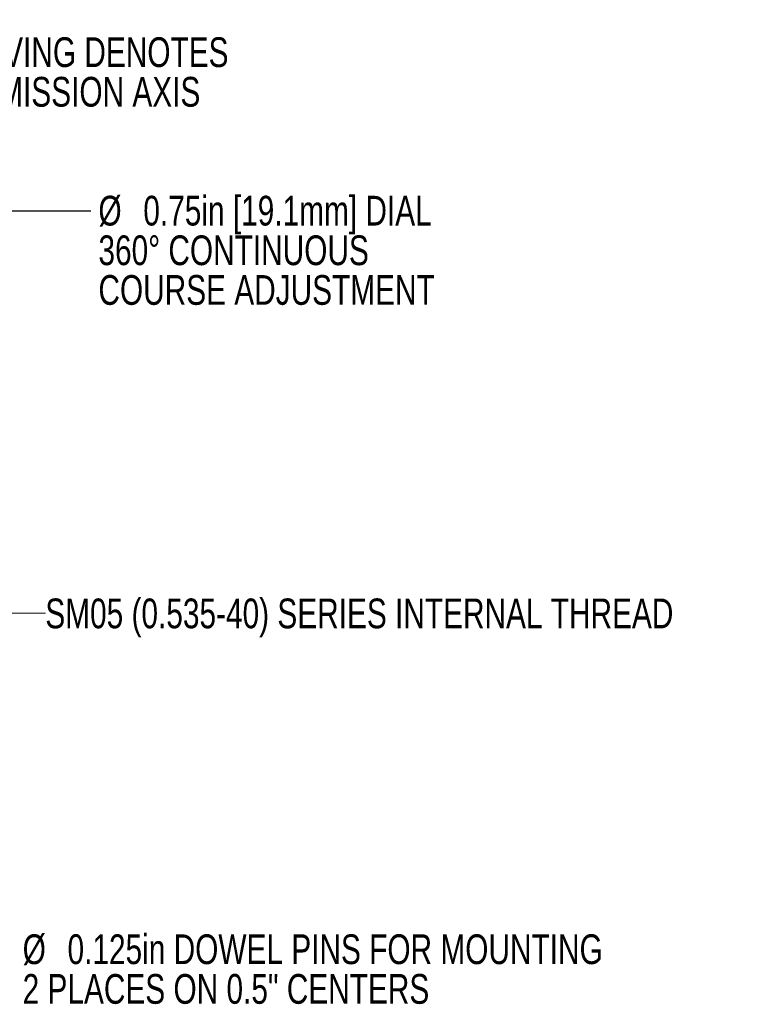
# Model space of a CAD drawing. Header units: inches. Extents: x 0.03 to 5.47, y 0.02 to 4.23.
# Tile 8 of 32: x 2.33 to 3.38, y 1.83 to 3.21. Entities that reach past the tile are written whole.
import ezdxf

# ---------------------------------------------------------------- set-up
doc = ezdxf.new("R2010")
doc.units = ezdxf.units.IN
doc.header["$LTSCALE"] = 0.5
doc.header["$MEASUREMENT"] = 0
doc.styles.add('SLDTEXTSTYLE0', font='TXT', dxfattribs={"width": 0.75})
doc.dimstyles.new('SLDDIMSTYLE1', dxfattribs={"dimtxt": 0.041667, "dimasz": 0.0625, "dimexe": 0, "dimexo": 0.0625, "dimgap": 0.010417, "dimtad": 0, "dimtih": 1, "dimtoh": 1, "dimrnd": 1e-09, "dimzin": 12, "dimdsep": 46, "dimtxsty": 'SLDTEXTSTYLE0', "dimsah": 1, "dimcen": 0, "dimadec": 0, "dimazin": 3, "dimtfac": 1, "dimtofl": 0, "dimtmove": 0, "dimatfit": 3, "dimfxl": 1, "dimfrac": 2, "dimtolj": 1, "dimtzin": 12, "dimarcsym": 0})
doc.dimstyles.new('SLDDIMSTYLE2', dxfattribs={"dimtxt": 0.18, "dimasz": 0.0625, "dimexe": 0, "dimexo": 0.0625, "dimgap": 0, "dimtad": 0, "dimtih": 1, "dimtoh": 1, "dimdec": 0, "dimrnd": 1e-09, "dimzin": 0, "dimdsep": 46, "dimtxsty": 'Standard', "dimsah": 1, "dimcen": 0.09, "dimadec": 0, "dimazin": 0, "dimtfac": 0.0625, "dimtdec": 0, "dimtofl": 0, "dimtmove": 0, "dimatfit": 3, "dimfxl": 1, "dimfrac": 2, "dimtolj": 1, "dimtzin": 0, "dimarcsym": 0})
doc.dimstyles.new('SLDDIMSTYLE4', dxfattribs={"dimtxt": 0.041667, "dimasz": 0.0625, "dimexe": 0, "dimexo": 0.0625, "dimgap": 0.010417, "dimtad": 0, "dimtih": 1, "dimtoh": 1, "dimrnd": 1e-09, "dimzin": 12, "dimdsep": 46, "dimtxsty": 'SLDTEXTSTYLE0', "dimsah": 1, "dimcen": 0, "dimadec": 0, "dimazin": 3, "dimtfac": 1, "dimtofl": 0, "dimtmove": 0, "dimatfit": 3, "dimfxl": 1, "dimfrac": 2, "dimtolj": 1, "dimtzin": 12, "dimarcsym": 0})

# ---------------------------------------------------------------- blocks, each defined once
blk = doc.blocks.new('_D_1')
at = {"color": 7, "linetype": 'Continuous', "lineweight": 18}
for p, q in [((1.8095, 3.7483), (2.0626, 3.4951)), ((2.0626, 3.4951), (2.1376, 3.4951))]:
    blk.add_line(p, q, dxfattribs=at)
blk.add_solid([(1.8095, 3.7483), (1.8466, 3.697), (1.8608, 3.7111)], dxfattribs=at)
at = {"color": 7, "linetype": 'Continuous', "lineweight": 18, "char_height": 0.041667, "attachment_point": 1, "style": 'SLDTEXTSTYLE0'}
for s, insert in [('4-40 SET SCREW LOCKED', (2.1532, 3.5157)), ('USING HK050 0.050" HEX KEY', (2.1532, 3.4495))]:
    blk.add_mtext(s, dxfattribs=dict(at, insert=insert))
blk = doc.blocks.new('_D_4')
at = {"color": 7, "linetype": 'Continuous', "lineweight": 18}
for p, q in [((1.9968, 2.5415), (2.2956, 2.3792)), ((2.2956, 2.3792), (2.3706, 2.3792))]:
    blk.add_line(p, q, dxfattribs=at)
blk.add_solid([(1.9968, 2.5415), (2.047, 2.5028), (2.0565, 2.5204)], dxfattribs=at)
at = {"color": 7, "linetype": 'Continuous', "lineweight": 18, "insert": (2.3706, 2.3998), "char_height": 0.041667, "attachment_point": 1, "style": 'SLDTEXTSTYLE0'}
blk.add_mtext('SM05 (0.535-40) SERIES INTERNAL THREAD', dxfattribs=at)
blk = doc.blocks.new('SW_NOTE_6')
at = {"color": 0, "linetype": 'Continuous', "lineweight": 0, "char_height": 0.041667, "attachment_point": 1, "style": 'SLDTEXTSTYLE0'}
for s, insert in [('ENGRAVING DENOTES', (0.0122, 0.0207)), ('TRANSMISSION AXIS', (0.0122, -0.0348))]:
    blk.add_mtext(s, dxfattribs=dict(at, insert=insert))
blk = doc.blocks.new('SW_NOTE_7')
at = {"color": 0, "linetype": 'Continuous', "lineweight": 0, "attachment_point": 1, "style": 'SLDTEXTSTYLE0'}
for s, insert, char_height in [('%%c', (0.0108, 0.0212), 0.04167), ('0.75in [19.1mm] DIAL', (0.0737, 0.0212), 0.041667), ('360° CONTINUOUS', (0.0108, -0.0343), 0.041667), ('COURSE ADJUSTMENT', (0.0108, -0.0899), 0.041667)]:
    blk.add_mtext(s, dxfattribs=dict(at, insert=insert, char_height=char_height))
blk = doc.blocks.new('SW_NOTE_8')
at = {"color": 0, "linetype": 'Continuous', "lineweight": 0, "attachment_point": 1, "style": 'SLDTEXTSTYLE0'}
for s, insert, char_height in [('%%c', (0.0105, 0.0194), 0.04167), ('0.125in DOWEL PINS FOR MOUNTING', (0.0734, 0.0194), 0.041667), ('2 PLACES ON 0.5" CENTERS', (0.0105, -0.0362), 0.041667)]:
    blk.add_mtext(s, dxfattribs=dict(at, insert=insert, char_height=char_height))

msp = doc.modelspace()

# ---------------------------------------------------------------- block references
at = {"color": 7, "linetype": 'Continuous', "lineweight": 0}
for name, p in [('SW_NOTE_6', (2.1507, 3.1656)), ('SW_NOTE_7', (2.4342, 2.943)), ('SW_NOTE_8', (2.3283, 1.9098))]:
    msp.add_blockref(name, p, dxfattribs=at)

# ---------------------------------------------------------------- dimensions: what is measured, and where the dimension line sits
at = {"color": 7, "linetype": 'Continuous', "lineweight": 18}
dim = msp.add_diameter_dim_2p(p1=(1.7445, 3.8133), p2=(1.8095, 3.7483), text='4-40 SET SCREW LOCKED\\PUSING HK050 0.050" HEX KEY', dimstyle='SLDDIMSTYLE1', override={"dimpost": '<>'}, dxfattribs=at)
dim.commit()
dim.dimension.update_dxf_attribs({"geometry": '_D_1', "text_midpoint": (2.525, 3.4951), "dimtype": 163})
dim = msp.add_radius_dim(center=(1.777, 2.6609), mpoint=(1.9968, 2.5415), text='SM05 (0.535-40) SERIES INTERNAL THREAD', dimstyle='SLDDIMSTYLE4', dxfattribs=at)
dim.commit()
dim.dimension.update_dxf_attribs({"geometry": '_D_4', "text_midpoint": (2.9101, 2.3792), "dimtype": 164})

# ---------------------------------------------------------------- leaders
at = {"color": 7, "linetype": 'Continuous', "lineweight": 0}
msp.add_leader([(2.1496, 2.7113), (2.3092, 2.943), (2.4342, 2.943)], dimstyle='SLDDIMSTYLE2', dxfattribs=at)

doc.saveas('drawing.dxf')
